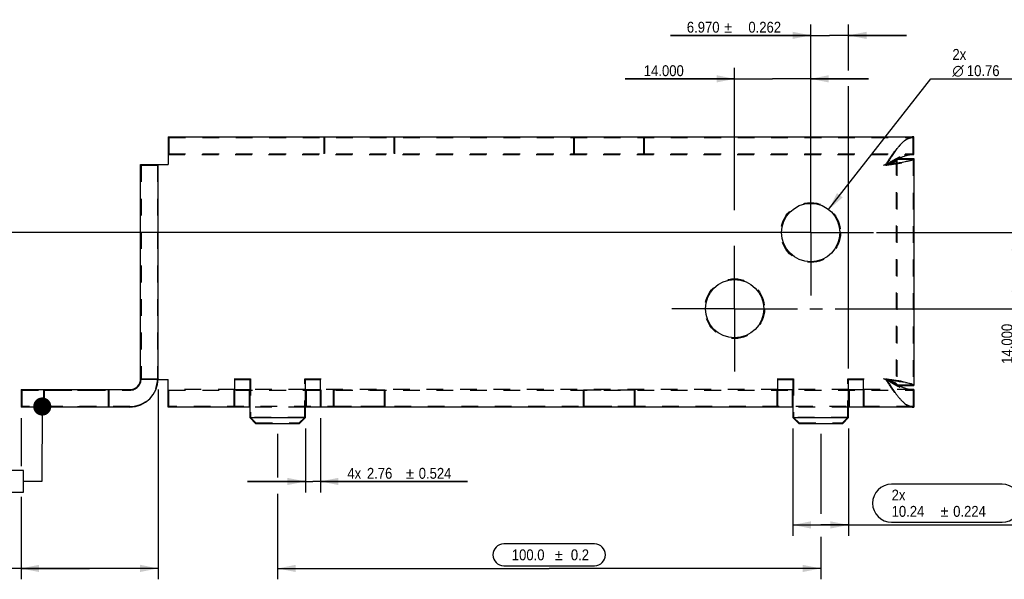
# Model space of a CAD drawing. Header units: millimetres. Extents: x 0 to 560, y -155 to 396.
# Tile 3 of 6: x 107 to 288, y 176 to 279. Entities that reach past the tile are written whole.
import ezdxf
from ezdxf.enums import TextEntityAlignment as Align

# ---------------------------------------------------------------- set-up
doc = ezdxf.new("R2010")
doc.units = ezdxf.units.MM
doc.header["$LTSCALE"] = 30.8
doc.linetypes.add('CENTER', pattern=[0.6, 0.375, -0.075, 0.075, -0.075])
doc.linetypes.add('HIDDEN', pattern=[0.2, 0.1, -0.1])
doc.layers.get('0').update_dxf_attribs({"linetype": 'CONTINUOUS'})
doc.layers.add('02___PRT_ALL_AXES', color=7, linetype='CONTINUOUS')
doc.layers.add('DEFAULT_2', color=8, linetype='HIDDEN')
doc.styles.get("Standard").update_dxf_attribs({"font": 'txt', "width": 0.9})
doc.styles.add('TEXTSTYLE_6', font='gdt', dxfattribs={"width": 0.9})
doc.dimstyles.new('DIMSTYLE_1', dxfattribs={"dimtxt": 2, "dimasz": 3.333333, "dimexe": 1.5, "dimexo": 1.5, "dimgap": 0.375, "dimtad": 1, "dimdec": 1, "dimzin": 0, "dimdsep": 46, "dimtxsty": 'Standard', "dimblk": '_FILLED', "dimblk1": '_FILLED', "dimblk2": '_FILLED', "dimcen": 0.09, "dimazin": 0, "dimtol": 1, "dimtp": 0.2, "dimtm": 0.2, "dimtfac": 1, "dimtdec": 1, "dimtofl": 0, "dimtmove": 0, "dimatfit": 3, "dimldrblk": '_FILLED', "dimfxl": 0, "dimtolj": 1, "dimtzin": 0, "dimarcsym": 0})
doc.dimstyles.new('DIMSTYLE_2', dxfattribs={"dimtxt": 2, "dimasz": 3.333333, "dimexe": 1.5, "dimexo": 1.5, "dimgap": 0.375, "dimtad": 1, "dimzin": 0, "dimdsep": 46, "dimtxsty": 'Standard', "dimblk": '_FILLED', "dimblk1": '_FILLED', "dimblk2": '_FILLED', "dimcen": 0.09, "dimazin": 0, "dimtol": 1, "dimtp": 0.524, "dimtm": 0.524, "dimtfac": 1, "dimtdec": 3, "dimtofl": 0, "dimtmove": 0, "dimatfit": 3, "dimldrblk": '_FILLED', "dimfxl": 0, "dimtolj": 1, "dimtzin": 0, "dimarcsym": 0})
doc.dimstyles.new('DIMSTYLE_3', dxfattribs={"dimtxt": 2, "dimasz": 3.333333, "dimexe": 1.5, "dimexo": 1.5, "dimgap": 0.375, "dimtad": 1, "dimzin": 0, "dimdsep": 46, "dimtxsty": 'Standard', "dimblk": '_FILLED', "dimblk1": '_FILLED', "dimblk2": '_FILLED', "dimcen": 0.09, "dimazin": 0, "dimtol": 1, "dimtp": 0.512, "dimtm": 0.512, "dimtfac": 1, "dimtdec": 3, "dimtofl": 0, "dimtmove": 0, "dimatfit": 3, "dimldrblk": '_FILLED', "dimfxl": 0, "dimtolj": 1, "dimtzin": 0, "dimarcsym": 0})
doc.dimstyles.new('DIMSTYLE_4', dxfattribs={"dimtxt": 2, "dimasz": 3.333333, "dimexe": 1.5, "dimexo": 1.5, "dimgap": 0.375, "dimtad": 1, "dimzin": 0, "dimdsep": 46, "dimtxsty": 'Standard', "dimblk": '_FILLED', "dimblk1": '_FILLED', "dimblk2": '_FILLED', "dimcen": 0.09, "dimazin": 0, "dimtol": 1, "dimtp": 0.224, "dimtm": 0.224, "dimtfac": 1, "dimtdec": 3, "dimtofl": 0, "dimtmove": 0, "dimatfit": 3, "dimldrblk": '_FILLED', "dimfxl": 0, "dimtolj": 1, "dimtzin": 0, "dimarcsym": 0})
doc.dimstyles.new('DIMSTYLE_5', dxfattribs={"dimtxt": 2, "dimasz": 3.333333, "dimexe": 1.5, "dimexo": 1.5, "dimgap": 0.375, "dimtad": 1, "dimdec": 3, "dimzin": 0, "dimdsep": 46, "dimtxsty": 'Standard', "dimblk": '_FILLED', "dimblk1": '_FILLED', "dimblk2": '_FILLED', "dimcen": 0.09, "dimazin": 0, "dimtol": 1, "dimtp": 0.262, "dimtm": 0.262, "dimtfac": 1, "dimtdec": 3, "dimtofl": 0, "dimtmove": 0, "dimatfit": 3, "dimldrblk": '_FILLED', "dimfxl": 0, "dimtolj": 1, "dimtzin": 0, "dimarcsym": 0})
doc.dimstyles.new('DIMSTYLE_6', dxfattribs={"dimtxt": 2, "dimasz": 3.333333, "dimexe": 1.5, "dimexo": 1.5, "dimtad": 1, "dimzin": 0, "dimdsep": 46, "dimtxsty": 'Standard', "dimblk": '_FILLED', "dimblk1": '_FILLED', "dimblk2": '_FILLED', "dimcen": 0.09, "dimazin": 0, "dimtol": 1, "dimtp": 0.524, "dimtm": 0.524, "dimtfac": 1, "dimtdec": 3, "dimtofl": 0, "dimtmove": 0, "dimatfit": 1, "dimldrblk": '_FILLED', "dimfxl": 0, "dimtolj": 1, "dimtzin": 0, "dimarcsym": 0})
doc.dimstyles.new('DIMSTYLE_9', dxfattribs={"dimtxt": 2, "dimasz": 3.333333, "dimexe": 1.5, "dimexo": 1.5, "dimgap": 0.375, "dimtad": 1, "dimdec": 3, "dimzin": 0, "dimdsep": 46, "dimtxsty": 'Standard', "dimblk": '_FILLED', "dimblk1": '_FILLED', "dimblk2": '_FILLED', "dimcen": 0.09, "dimazin": 0, "dimtp": 0.01, "dimtm": 0.01, "dimtfac": 1, "dimtdec": 3, "dimtofl": 0, "dimtmove": 0, "dimatfit": 3, "dimldrblk": '_FILLED', "dimfxl": 0, "dimtolj": 1, "dimtzin": 0, "dimarcsym": 0})
doc.dimstyles.get("Standard").update_dxf_attribs({"dimtxt": 2, "dimasz": 3.333333, "dimexe": 1.5, "dimexo": 1.5, "dimtad": 1, "dimzin": 0, "dimdsep": 46, "dimtxsty": 'Standard', "dimblk": '_FILLED', "dimblk1": '_FILLED', "dimblk2": '_FILLED', "dimcen": 0.09, "dimazin": 0, "dimtol": 1, "dimtp": 0.2, "dimtm": 0.2, "dimtfac": 1, "dimtofl": 0, "dimtmove": 0, "dimatfit": 3, "dimldrblk": '_FILLED', "dimfxl": 0, "dimtolj": 1, "dimtzin": 0, "dimarcsym": 0})

# ---------------------------------------------------------------- blocks, each defined once
blk = doc.blocks.new('_FILLED')
at = {"color": 0, "linetype": 'ByBlock'}
blk.add_solid([(0, 0), (-1, 0.2), (-1, -0.2)], dxfattribs=at)
blk = doc.blocks.new('*D2')
at = {"color": 2, "linetype": 'Continuous'}
for p, q in [((154.66, 202.95), (154.66, 194.86)), ((254.66, 202.95), (254.66, 188.23)), ((154.66, 191.9), (154.66, 176.16)), ((254.66, 183.97), (254.66, 176.16)), ((154.66, 178.16), (204.66, 178.16)), ((254.66, 178.16), (204.66, 178.16))]:
    blk.add_line(p, q, dxfattribs=at)
at = {"color": 2, "linetype": 'Continuous', "xscale": 3.3333333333, "yscale": 3.3333333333, "zscale": 3.3333333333, "rotation": 180}
blk.add_blockref('_FILLED', (154.66, 178.16), dxfattribs=at)
at = {"color": 2, "linetype": 'Continuous', "xscale": 3.3333333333, "yscale": 3.3333333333, "zscale": 3.3333333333}
blk.add_blockref('_FILLED', (254.66, 178.16), dxfattribs=at)
at = {"color": 2, "linetype": 'Continuous', "width": 0.9}
for s, p in [('100.0', (200.8, 179.66)), ('0.2', (210.33, 179.66))]:
    blk.add_text(s, height=2, dxfattribs=at).set_placement(p, align=Align.CENTER)
at = {"color": 2, "linetype": 'Continuous', "style": 'TEXTSTYLE_6'}
blk.add_text('`', height=2, dxfattribs=at).set_placement((206.46, 179.66), align=Align.CENTER)
blk = doc.blocks.new('*D5')
at = {"color": 2, "linetype": 'Continuous'}
for p, q in [((132.68, 211.05), (132.68, 176.16)), ((107.44, 205.83), (107.44, 196.96)), ((107.44, 191.34), (107.44, 176.16)), ((120.06, 178.16), (84.13, 178.16)), ((107.44, 178.16), (120.06, 178.16)), ((132.68, 178.16), (120.06, 178.16))]:
    blk.add_line(p, q, dxfattribs=at)
at = {"color": 2, "linetype": 'Continuous', "xscale": 3.3333333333, "yscale": 3.3333333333, "zscale": 3.3333333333, "rotation": 180}
blk.add_blockref('_FILLED', (107.44, 178.16), dxfattribs=at)
at = {"color": 2, "linetype": 'Continuous', "xscale": 3.3333333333, "yscale": 3.3333333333, "zscale": 3.3333333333}
blk.add_blockref('_FILLED', (132.68, 178.16), dxfattribs=at)
at = {"color": 2, "linetype": 'Continuous', "width": 0.9}
for s, p in [('25.24', (93.13, 178.66)), ('0.524', (104.47, 178.66))]:
    blk.add_text(s, height=2, dxfattribs=at).set_placement(p, align=Align.RIGHT)
at = {"color": 2, "linetype": 'Continuous', "style": 'TEXTSTYLE_6'}
blk.add_text('`', height=2, dxfattribs=at).set_placement((95.47, 178.66), align=Align.RIGHT)
blk = doc.blocks.new('*D6')
at = {"color": 2, "linetype": 'Continuous'}
for p, q in [((98.09, 239.95), (86.78, 239.95)), ((88.78, 239.95), (88.78, 223.89)), ((250.81, 239.95), (104.33, 239.95)), ((88.78, 207.83), (88.78, 223.89)), ((105.44, 207.83), (86.78, 207.83))]:
    blk.add_line(p, q, dxfattribs=at)
at = {"color": 2, "linetype": 'Continuous', "xscale": 3.3333333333, "yscale": 3.3333333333, "zscale": 3.3333333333}
for p, rotation in [((88.78, 239.95), 90), ((88.78, 207.83), 270)]:
    blk.add_blockref('_FILLED', p, dxfattribs=dict(at, rotation=rotation))
at = {"color": 2, "linetype": 'Continuous', "width": 0.9}
for s, p in [('0.512', (88.28, 229.55)), ('32.12', (88.28, 218.22))]:
    blk.add_text(s, height=2, rotation=90, dxfattribs=at).set_placement(p, align=Align.CENTER)
at = {"color": 2, "linetype": 'Continuous', "style": 'TEXTSTYLE_6'}
blk.add_text('`', height=2, rotation=90, dxfattribs=at).set_placement((88.28, 223.89), align=Align.CENTER)
blk = doc.blocks.new('*D7')
at = {"color": 2, "linetype": 'Continuous'}
for p, q in [((162.54, 205.83), (162.54, 192.16)), ((159.78, 203.9), (159.78, 192.16)), ((159.78, 194.16), (149.12, 194.16)), ((149.12, 194.16), (161.16, 194.16)), ((189.65, 194.16), (161.16, 194.16)), ((162.54, 194.16), (189.65, 194.16))]:
    blk.add_line(p, q, dxfattribs=at)
at = {"color": 2, "linetype": 'Continuous', "xscale": 3.3333333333, "yscale": 3.3333333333, "zscale": 3.3333333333}
blk.add_blockref('_FILLED', (159.78, 194.16), dxfattribs=at)
at = {"color": 2, "linetype": 'Continuous', "xscale": 3.3333333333, "yscale": 3.3333333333, "zscale": 3.3333333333, "rotation": 180}
blk.add_blockref('_FILLED', (162.54, 194.16), dxfattribs=at)
at = {"color": 2, "linetype": 'Continuous', "width": 0.9}
for s, p in [('4x', (167.51, 194.66)), ('2.76', (171.11, 194.66)), ('0.524', (180.65, 194.66))]:
    blk.add_text(s, height=2, dxfattribs=at).set_placement(p)
at = {"color": 2, "linetype": 'Continuous', "style": 'TEXTSTYLE_6'}
blk.add_text('`', height=2, dxfattribs=at).set_placement((178.31, 194.66))
blk = doc.blocks.new('*D8')
at = {"color": 2, "linetype": 'Continuous'}
for p, q in [((249.54, 203.9), (249.54, 184.16)), ((259.78, 203.9), (259.78, 184.16)), ((249.54, 186.16), (254.66, 186.16)), ((259.78, 186.16), (254.66, 186.16)), ((254.66, 186.16), (292.54, 186.16))]:
    blk.add_line(p, q, dxfattribs=at)
at = {"color": 2, "linetype": 'Continuous', "xscale": 3.3333333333, "yscale": 3.3333333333, "zscale": 3.3333333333, "rotation": 180}
blk.add_blockref('_FILLED', (249.54, 186.16), dxfattribs=at)
at = {"color": 2, "linetype": 'Continuous', "xscale": 3.3333333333, "yscale": 3.3333333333, "zscale": 3.3333333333}
blk.add_blockref('_FILLED', (259.78, 186.16), dxfattribs=at)
at = {"color": 2, "linetype": 'Continuous', "width": 0.9}
for s, p in [('2x', (267.71, 190.66)), ('10.24', (267.71, 187.66)), ('0.224', (279.04, 187.66))]:
    blk.add_text(s, height=2, dxfattribs=at).set_placement(p)
at = {"color": 2, "linetype": 'Continuous', "style": 'TEXTSTYLE_6'}
blk.add_text('`', height=2, dxfattribs=at).set_placement((276.71, 187.66))
blk = doc.blocks.new('*D9')
at = {"color": 2, "linetype": 'Continuous'}
for p, q in [((252.81, 251.24), (252.81, 278.23)), ((259.78, 269.78), (259.78, 278.23)), ((252.81, 276.23), (227.03, 276.23)), ((227.03, 276.23), (256.3, 276.23)), ((270.45, 276.23), (256.3, 276.23)), ((259.78, 276.23), (270.45, 276.23)), ((259.78, 214.93), (259.78, 266.89))]:
    blk.add_line(p, q, dxfattribs=at)
at = {"color": 2, "linetype": 'Continuous', "xscale": 3.3333333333, "yscale": 3.3333333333, "zscale": 3.3333333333}
blk.add_blockref('_FILLED', (252.81, 276.23), dxfattribs=at)
at = {"color": 2, "linetype": 'Continuous', "xscale": 3.3333333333, "yscale": 3.3333333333, "zscale": 3.3333333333, "rotation": 180}
blk.add_blockref('_FILLED', (259.78, 276.23), dxfattribs=at)
at = {"color": 2, "linetype": 'Continuous', "width": 0.9}
for s, p in [('6.970', (236.03, 276.73)), ('0.262', (247.36, 276.73))]:
    blk.add_text(s, height=2, dxfattribs=at).set_placement(p, align=Align.RIGHT)
at = {"color": 2, "linetype": 'Continuous', "style": 'TEXTSTYLE_6'}
blk.add_text('`', height=2, dxfattribs=at).set_placement((238.36, 276.73), align=Align.RIGHT)
blk = doc.blocks.new('*D10')
at = {"color": 2, "linetype": 'Continuous'}
for p, q in [((256.12, 244.19), (274.9, 268.23)), ((274.9, 268.23), (276.9, 268.23)), ((276.9, 268.23), (303.9, 268.23))]:
    blk.add_line(p, q, dxfattribs=at)
at = {"color": 2, "linetype": 'Continuous', "xscale": 3.3333333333, "yscale": 3.3333333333, "zscale": 3.3333333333, "rotation": 232.0174781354}
blk.add_blockref('_FILLED', (256.12, 244.19), dxfattribs=at)
at = {"color": 2, "linetype": 'Continuous', "width": 0.9}
for s, p in [('2x', (278.9, 271.73)), ('10.76', (281.56, 268.73)), ('0.524', (292.9, 268.73))]:
    blk.add_text(s, height=2, dxfattribs=at).set_placement(p)
at = {"color": 2, "linetype": 'Continuous', "style": 'TEXTSTYLE_6'}
for s, p in [('n', (278.9, 268.73)), ('`', (290.56, 268.73))]:
    blk.add_text(s, height=2, dxfattribs=at).set_placement(p)
blk = doc.blocks.new('*D27')
at = {"color": 2, "linetype": 'Continuous'}
for p, q in [((238.81, 244.07), (238.81, 270.23)), ((252.81, 251.58), (252.81, 270.23)), ((238.81, 268.23), (218.65, 268.23)), ((218.65, 268.23), (245.81, 268.23)), ((263.48, 268.23), (245.81, 268.23)), ((252.81, 268.23), (263.48, 268.23))]:
    blk.add_line(p, q, dxfattribs=at)
at = {"color": 2, "linetype": 'Continuous', "xscale": 3.3333333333, "yscale": 3.3333333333, "zscale": 3.3333333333}
blk.add_blockref('_FILLED', (238.81, 268.23), dxfattribs=at)
at = {"color": 2, "linetype": 'Continuous', "xscale": 3.3333333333, "yscale": 3.3333333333, "zscale": 3.3333333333, "rotation": 180}
blk.add_blockref('_FILLED', (252.81, 268.23), dxfattribs=at)
at = {"color": 2, "linetype": 'Continuous', "insert": (229.45, 270.73), "char_height": 2, "width": 10.8, "attachment_point": 3, "line_spacing_factor": 0.9}
blk.add_mtext('14.000', dxfattribs=at)
blk = doc.blocks.new('*D28')
at = {"color": 2, "linetype": 'Continuous'}
for p, q in [((264.9, 239.95), (292.45, 239.95)), ((290.45, 239.95), (290.45, 232.95)), ((290.45, 225.95), (290.45, 232.95)), ((290.45, 232.95), (290.45, 212.37)), ((265.55, 225.95), (292.45, 225.95))]:
    blk.add_line(p, q, dxfattribs=at)
at = {"color": 2, "linetype": 'Continuous', "xscale": 3.3333333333, "yscale": 3.3333333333, "zscale": 3.3333333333}
for p, rotation in [((290.45, 239.95), 90), ((290.45, 225.95), 270)]:
    blk.add_blockref('_FILLED', p, dxfattribs=dict(at, rotation=rotation))
at = {"color": 2, "linetype": 'Continuous', "insert": (287.95, 223.17), "char_height": 2, "width": 10.8, "attachment_point": 3, "rotation": 90, "line_spacing_factor": 0.9}
blk.add_mtext('14.000', dxfattribs=at)

msp = doc.modelspace()

# ---------------------------------------------------------------- linework, layer by layer
at = {"color": 6, "linetype": 'Continuous'}
for p, q in [((134.5421, 257.5677), (134.5421, 252.4677)), ((134.5421, 257.5677), (271.7821, 257.5677)), ((271.7821, 254.3265), (271.7821, 257.5675)), ((129.4421, 213.0477), (129.4421, 252.4677)), ((129.4421, 252.4677), (134.5421, 252.4677)), ((132.6821, 213.0477), (132.6821, 252.4677)), ((266.8086, 252.5039), (266.806, 252.503)), ((266.8086, 252.5039), (266.806, 252.503)), ((266.8404, 252.515), (266.8376, 252.514)), ((267.1472, 253.059), (267.2111, 253.1607)), ((267.2044, 252.6618), (267.1764, 252.6501)), ((267.455, 252.5891), (267.5797, 252.6061)), ((268.2314, 253.1966), (268.2561, 253.2102)), ((268.949, 253.5677), (271.7821, 253.5677)), ((270.2225, 253.0129), (270.2532, 253.0187)), ((270.2532, 253.0187), (270.2749, 253.0229)), ((271.7821, 253.5677), (271.7821, 211.8277)), ((132.6821, 212.9277), (134.5421, 212.9277)), ((134.5421, 207.8277), (134.5421, 212.9277)), ((146.7821, 207.8277), (146.7821, 212.9277)), ((146.7821, 212.9277), (149.5421, 212.9277)), ((149.5421, 212.9277), (149.5421, 205.8979)), ((159.7821, 205.8979), (159.7821, 212.9277)), ((159.7821, 212.9277), (162.5421, 212.9277)), ((162.5421, 207.8277), (162.5421, 212.9277)), ((246.7821, 212.9277), (249.5421, 212.9277)), ((246.7821, 207.8277), (246.7821, 212.9277)), ((249.5421, 212.9277), (249.5421, 205.8979)), ((259.7821, 212.9277), (262.5421, 212.9277)), ((259.7821, 205.8979), (259.7821, 212.9277)), ((262.5421, 207.8277), (262.5421, 212.9277)), ((266.8086, 212.8914), (266.806, 212.8923)), ((266.8403, 212.8803), (266.8376, 212.8813)), ((267.1472, 212.3363), (267.2109, 212.235)), ((267.2044, 212.7335), (267.1764, 212.7452)), ((267.4549, 212.8062), (267.5797, 212.7892)), ((268.2314, 212.1987), (268.2561, 212.1851)), ((270.2532, 212.3766), (270.2827, 212.3709)), ((107.4421, 211.0677), (107.4421, 207.8277)), ((107.4421, 211.0677), (127.4621, 211.0677)), ((146.7821, 211.0677), (149.5421, 211.0677)), ((149.4618, 211.0677), (149.4618, 207.8277)), ((159.7821, 211.0677), (162.5421, 211.0677)), ((159.8624, 211.0677), (159.8624, 207.8277)), ((246.7821, 211.0677), (249.5421, 211.0677)), ((249.4618, 211.0677), (249.4618, 207.8277)), ((259.7821, 211.0677), (262.5421, 211.0677)), ((259.8624, 211.0677), (259.8624, 207.8277)), ((268.949, 211.8277), (271.7821, 211.8277)), ((271.7821, 211.0688), (271.7821, 207.8278)), ((127.4621, 207.8277), (107.4421, 207.8277)), ((149.5421, 207.8277), (134.5421, 207.8277)), ((249.5421, 207.8277), (159.7821, 207.8277)), ((271.7821, 207.8277), (259.7821, 207.8277)), ((150.6124, 204.8277), (149.5421, 205.8979)), ((149.5421, 205.8979), (159.7821, 205.8979)), ((150.6124, 204.8277), (158.7118, 204.8277)), ((159.7821, 205.8979), (158.7118, 204.8277)), ((249.5421, 205.8979), (259.7821, 205.8979)), ((250.6124, 204.8277), (249.5421, 205.8979)), ((250.6124, 204.8277), (258.7118, 204.8277)), ((259.7821, 205.8979), (258.7118, 204.8277))]:
    msp.add_line(p, q, dxfattribs=at)
at = {"color": 2, "linetype": 'Continuous'}
for p, q in [((107.9034, 196.161), (90.8701, 196.161)), ((107.9034, 192.161), (107.9034, 196.161)), ((90.8701, 192.161), (107.9034, 192.161)), ((288.0426, 193.661), (267.7093, 193.661)), ((267.7093, 186.661), (288.0426, 186.661)), ((213.0287, 182.661), (196.2954, 182.661)), ((196.2954, 178.661), (213.0287, 178.661))]:
    msp.add_line(p, q, dxfattribs=at)
at = {"color": 6, "linetype": 'Continuous'}
for centre in [(252.8121, 239.9477), (238.8121, 225.9477)]:
    msp.add_circle(centre, 5.38, dxfattribs=at)
for centre, radius, start, end in [((271.8122, 255.4625), 2.1055, 94.411123, 102.248782), ((271.8047, 255.5352), 2.0325, 94.020609, 94.357521), ((271.8038, 255.5483), 2.0194, 91.871153, 94.022331), ((271.8033, 255.5628), 2.0049, 90.605549, 91.869615), ((279.9153, 246.8304), 14.0898, 141.204032, 142.520005), ((278.17, 248.2331), 11.8507, 139.29142, 141.202454), ((276.8785, 249.3325), 10.1546, 138.668819, 139.241132), ((276.5242, 249.6439), 9.6829, 138.272814, 138.667281), ((273.0872, 245.0614), 9.459, 112.713066, 113.143483), ((272.275, 247.2387), 7.1343, 106.680099, 108.041655), ((271.9084, 248.8076), 5.5207, 94.878929, 97.267271), ((271.8951, 248.963), 5.3648, 92.367087, 94.877949), ((271.8907, 249.0576), 5.27, 91.181492, 92.362432), ((222.5168, 583.0045), 333.4573, 277.631114, 277.745009), ((399.8165, 169.8432), 156.6079, 147.902318, 148.143275), ((266.4649, 253.507), 1.0604, 288.331513, 288.689081), ((266.2987, 253.9959), 1.5767, 288.866714, 289.140543), ((266.1037, 254.5562), 2.17, 289.155771, 289.768297), ((262.4219, 263.808), 12.1285, 292.397454, 292.577387), ((256.5408, 277.9104), 27.408, 292.611038, 292.833098), ((327.7172, 215.0714), 71.4967, 147.53487, 147.809103), ((274.0196, 236.846), 17.221, 112.159426, 112.534954), ((272.9441, 239.4806), 14.3754, 112.034706, 112.14998), ((284.1309, 224.8674), 32.4878, 120.35855, 120.686857), ((247.3146, 400.8319), 149.6046, 277.785105, 278.017164), ((281.8371, 228.7803), 27.9521, 120.128941, 120.355029), ((278.7798, 234.075), 21.8382, 118.883418, 120.164246), ((267.2679, 254.6418), 1.753, 302.866938, 304.000845), ((276.8377, 237.5738), 17.8364, 118.534141, 118.758925), ((275.8253, 239.4478), 15.7065, 117.274817, 118.55505), ((267.5813, 254.2013), 1.2122, 307.492417, 308.080306), ((275.0522, 240.9359), 14.0296, 117.042761, 117.253552), ((274.9113, 241.2117), 13.7198, 116.917159, 117.042433), ((274.4006, 242.2257), 12.5845, 115.608674, 116.933845), ((273.7669, 243.5437), 11.1221, 114.610098, 115.599699), ((273.3473, 244.4604), 10.1139, 113.326131, 114.611548), ((273.1572, 244.8974), 9.6373, 113.142697, 113.316854), ((263.9092, 287.4123), 34.9746, 279.428319, 279.579001), ((265.1029, 280.3916), 27.8532, 279.560958, 280.591525), ((267.1539, 269.4119), 16.6835, 280.781758, 282.08583), ((268.2464, 264.2497), 11.407, 282.149349, 283.187047), ((269.8999, 257.6795), 4.6309, 285.895513, 287.007408), ((127.4621, 213.0477), 5.22, 270, 360), ((127.4621, 213.0477), 1.98, 270, 360), ((266.4643, 211.8865), 1.0623, 71.311128, 71.663981), ((406.2769, 299.6008), 164.232, 211.866887, 212.096615), ((266.2986, 211.3991), 1.5771, 70.859489, 71.133256), ((266.1037, 210.8394), 2.1698, 70.231666, 70.844258), ((262.4216, 201.5863), 12.1295, 67.422617, 67.602572), ((256.5359, 187.4732), 27.4207, 67.166938, 67.388889), ((287.8577, 261.6412), 53.0898, 247.106107, 247.259394), ((328.3642, 250.7281), 72.2596, 212.188468, 212.460165), ((277.2106, 236.2417), 25.549, 247.261704, 247.467174), ((273.571, 227.4581), 16.0412, 247.452107, 247.957995), ((284.1669, 240.5887), 32.5584, 239.313378, 239.633951), ((247.3174, 64.5624), 149.6053, 81.983959, 82.215997), ((281.8638, 236.661), 28.0053, 239.63709, 239.870913), ((278.7798, 231.3203), 21.8382, 239.835754, 241.116582), ((267.2679, 210.7535), 1.753, 55.999155, 57.133062), ((267.3847, 210.9261), 1.5446, 54.320241, 56.009924), ((276.822, 227.7928), 17.8037, 241.240932, 241.485088), ((267.5076, 211.0973), 1.3338, 52.527188, 54.32112), ((267.5813, 211.194), 1.2122, 51.919694, 52.507583), ((275.813, 225.9242), 15.6801, 241.465028, 242.72589), ((263.9073, 177.9714), 34.9864, 80.420971, 80.571742), ((264.383, 180.7881), 32.1298, 80.223383, 80.421586), ((265.4338, 186.8507), 25.9768, 79.30819, 80.236771), ((270.4949, 209.5625), 2.6905, 70.260625, 70.540991), ((285.8698, 222.9825), 21.5045, 215.088194, 215.764325), ((283.0128, 220.9202), 17.981, 215.752792, 217.438517), ((275.0522, 224.4594), 14.0296, 242.746448, 242.957239), ((274.9113, 224.1836), 13.7198, 242.957567, 243.082841), ((274.6169, 223.6017), 13.0678, 243.078619, 243.737088), ((274.1916, 222.7399), 12.1066, 243.737442, 244.404176), ((273.7669, 221.8516), 11.1221, 244.400301, 245.389902), ((273.3473, 220.9349), 10.1139, 245.388452, 246.673869), ((273.1072, 220.3812), 9.5104, 246.681428, 247.286), ((271.9402, 216.8285), 5.7636, 259.267899, 262.722301), ((271.9084, 216.5877), 5.5207, 262.732729, 265.121071), ((271.8951, 216.4323), 5.3648, 265.122051, 267.632913), ((271.8907, 216.3377), 5.27, 267.637568, 268.818508), ((276.8127, 216.0066), 10.0681, 220.759668, 221.339105), ((271.812, 209.9253), 2.0982, 257.828412, 265.580689), ((271.8043, 209.8511), 2.0237, 265.634988, 265.970793), ((271.8035, 209.8378), 2.0104, 265.969029, 268.130435), ((271.8029, 209.8233), 1.9958, 268.132021, 269.401367)]:
    msp.add_arc(centre, radius, start, end, dxfattribs=at)
at = {"color": 2, "linetype": 'Continuous'}
for centre, radius, start, end in [((267.7093, 190.161), 3.5, 90, 270), ((288.0426, 190.161), 3.5, 270, 90), ((196.2954, 180.661), 2, 90, 270), ((213.0287, 180.661), 2, 270, 90)]:
    msp.add_arc(centre, radius, start, end, dxfattribs=at)
at = {"color": 6, "linetype": 'Continuous'}
for points, knots in [([(269.8104, 256.6146), (269.9348, 256.7299), (270.3916, 257.121), (270.9415, 257.4284), (271.3655, 257.5201)], [0, 0, 0, 0, 0.28114814, 1, 1, 1, 1]), ([(269.2976, 256.0886), (269.3398, 256.136), (269.5047, 256.3171), (269.6772, 256.4913), (269.8104, 256.6146)], [0, 0, 0, 0, 0.25914367, 1, 1, 1, 1]), ([(267.3941, 253.4499), (267.5048, 253.6238), (267.9323, 254.2879), (268.3789, 254.9408), (268.7342, 255.4038)], [0, 0, 0, 0, 0.26104336, 1, 1, 1, 1]), ([(269.4349, 253.7869), (269.4873, 253.8088), (269.695, 253.8936), (269.906, 253.9703), (270.0654, 254.0222)], [0, 0, 0, 0, 0.25289432, 1, 1, 1, 1]), ([(270.2272, 254.0728), (270.3087, 254.0972), (270.6316, 254.1875), (270.9618, 254.2523), (271.2101, 254.284)], [0, 0, 0, 0, 0.25360048, 1, 1, 1, 1]), ([(267.0433, 252.5945), (267.015, 252.5828), (266.9478, 252.5554), (266.8799, 252.5293), (266.8403, 252.515)], [0, 0, 0, 0, 0.41995595, 1, 1, 1, 1]), ([(267.4197, 252.7521), (267.3996, 252.7438), (267.3277, 252.7138), (267.256, 252.6836), (267.2044, 252.6618)], [0, 0, 0, 0, 0.28060381, 1, 1, 1, 1]), ([(267.9548, 253.0213), (267.9791, 253.0334), (268.0691, 253.0793), (268.1572, 253.1293), (268.2193, 253.1694)], [0, 0, 0, 0, 0.26836547, 1, 1, 1, 1]), ([(268.1799, 252.6894), (268.3085, 252.7076), (268.7953, 252.7772), (269.2816, 252.8508), (269.6386, 252.9101)], [0, 0, 0, 0, 0.26411695, 1, 1, 1, 1]), ([(270.8486, 253.1435), (270.8772, 253.1502), (270.9842, 253.1758), (271.0907, 253.2036), (271.1683, 253.2257)], [0, 0, 0, 0, 0.26683947, 1, 1, 1, 1]), ([(271.2544, 253.2512), (271.2676, 253.2552), (271.3176, 253.2708), (271.3673, 253.2874), (271.4036, 253.3004)], [0, 0, 0, 0, 0.26334815, 1, 1, 1, 1]), ([(271.4036, 253.3004), (271.4121, 253.3035), (271.4443, 253.3152), (271.4764, 253.3277), (271.4998, 253.3374)], [0, 0, 0, 0, 0.26153624, 1, 1, 1, 1]), ([(271.4998, 253.3374), (271.5164, 253.3443), (271.5746, 253.3694), (271.6315, 253.3983), (271.6696, 253.4231)], [0, 0, 0, 0, 0.28341135, 1, 1, 1, 1]), ([(271.7388, 253.4786), (271.7455, 253.4857), (271.7672, 253.5108), (271.7818, 253.544), (271.7821, 253.5677)], [0, 0, 0, 0, 0.2902973, 1, 1, 1, 1]), ([(267.0433, 212.8008), (267.015, 212.8125), (266.9478, 212.8399), (266.8799, 212.866), (266.8403, 212.8803)], [0, 0, 0, 0, 0.41995415, 1, 1, 1, 1]), ([(267.9548, 212.374), (267.9791, 212.3619), (268.0691, 212.316), (268.1572, 212.266), (268.2193, 212.2259)], [0, 0, 0, 0, 0.26836547, 1, 1, 1, 1]), ([(268.1799, 212.7059), (268.3085, 212.6878), (268.7953, 212.6182), (269.2815, 212.5445), (269.6385, 212.4852)], [0, 0, 0, 0, 0.264116, 1, 1, 1, 1]), ([(270.2827, 212.3709), (270.3335, 212.3612), (270.5227, 212.3243), (270.7113, 212.2841), (270.8486, 212.2519)], [0, 0, 0, 0, 0.26822881, 1, 1, 1, 1]), ([(270.8486, 212.2519), (270.8771, 212.2452), (270.9842, 212.2195), (271.0907, 212.1917), (271.1683, 212.1696)], [0, 0, 0, 0, 0.2668428, 1, 1, 1, 1]), ([(271.1683, 212.1696), (271.1883, 212.1639), (271.2631, 212.142), (271.3374, 212.1183), (271.3912, 212.0993)], [0, 0, 0, 0, 0.26816271, 1, 1, 1, 1]), ([(271.4036, 212.0949), (271.412, 212.0919), (271.4443, 212.0801), (271.4763, 212.0676), (271.4998, 212.0579)], [0, 0, 0, 0, 0.26154302, 1, 1, 1, 1]), ([(267.3941, 211.9454), (267.467, 211.831), (267.7529, 211.3848), (268.0466, 210.9435), (268.2733, 210.6209)], [0, 0, 0, 0, 0.25605313, 1, 1, 1, 1]), ([(269.4349, 211.6084), (269.4873, 211.5865), (269.695, 211.5018), (269.906, 211.425), (270.0654, 211.3731)], [0, 0, 0, 0, 0.25289432, 1, 1, 1, 1]), ([(270.0654, 211.3731), (270.1319, 211.3514), (270.3956, 211.2697), (270.6644, 211.2041), (270.8669, 211.1657)], [0, 0, 0, 0, 0.25326345, 1, 1, 1, 1]), ([(271.4998, 212.0579), (271.5164, 212.0511), (271.5746, 212.0259), (271.6315, 211.997), (271.6696, 211.9722)], [0, 0, 0, 0, 0.28341147, 1, 1, 1, 1]), ([(271.7388, 211.9167), (271.7455, 211.9097), (271.7672, 211.8845), (271.7818, 211.8514), (271.7821, 211.8277)], [0, 0, 0, 0, 0.29029953, 1, 1, 1, 1]), ([(268.7358, 209.9894), (268.7731, 209.9408), (268.9195, 209.7524), (269.0707, 209.5676), (269.1865, 209.4332)], [0, 0, 0, 0, 0.25650473, 1, 1, 1, 1]), ([(269.2534, 209.3564), (269.2993, 209.3043), (269.478, 209.1054), (269.6658, 208.9146), (269.811, 208.7802)], [0, 0, 0, 0, 0.25988164, 1, 1, 1, 1]), ([(269.811, 208.7802), (269.9358, 208.6646), (270.3933, 208.2727), (270.9448, 207.9655), (271.3696, 207.8742)], [0, 0, 0, 0, 0.28131474, 1, 1, 1, 1])]:
    msp.add_open_spline(points, degree=3, knots=knots, dxfattribs=at)
for points in [[(268.2482, 253.1885), (268.2723, 253.2048), (268.296, 253.2217), (268.3191, 253.2394)], [(271.6696, 253.4231), (271.6814, 253.4308), (271.693, 253.439), (271.7041, 253.4477)], [(271.7041, 253.4477), (271.7164, 253.4572), (271.7281, 253.4675), (271.7388, 253.4786)], [(266.7983, 212.8949), (267.0172, 212.8655), (267.2361, 212.836), (267.4549, 212.8062)], [(271.6696, 211.9722), (271.6814, 211.9645), (271.693, 211.9563), (271.7041, 211.9476)], [(271.7041, 211.9476), (271.7164, 211.9381), (271.7281, 211.9279), (271.7388, 211.9167)]]:
    msp.add_open_spline(points, degree=3, dxfattribs=at)
at = {"layer": '02___PRT_ALL_AXES', "color": 7, "linetype": 'CENTER'}
for p, q in [((252.8121, 239.9477), (252.8121, 253.4477)), ((238.8121, 225.9477), (238.8121, 239.4477)), ((252.8121, 239.9477), (239.3121, 239.9477)), ((252.8121, 239.9477), (266.3121, 239.9477)), ((252.8121, 239.9477), (252.8121, 226.4477)), ((238.8121, 225.9477), (225.3121, 225.9477)), ((238.8121, 225.9477), (268.9111, 225.9477)), ((238.8121, 225.9477), (238.8121, 212.4477))]:
    msp.add_line(p, q, dxfattribs=at)
at = {"layer": '02___PRT_ALL_AXES', "color": 8, "linetype": 'HIDDEN'}
for p, q in [((111.6621, 207.9477), (111.6621, 210.9477)), ((111.6621, 210.9477), (123.6621, 210.9477)), ((123.6621, 207.9477), (123.6621, 210.9477)), ((164.9121, 210.9477), (164.9121, 207.9477)), ((174.4121, 210.9477), (164.9121, 210.9477)), ((174.4121, 210.9477), (174.4121, 207.9477)), ((220.4121, 210.9477), (210.9121, 210.9477)), ((210.9121, 210.9477), (210.9121, 207.9477)), ((220.4121, 210.9477), (220.4121, 207.9477)), ((111.6621, 207.9477), (123.6621, 207.9477)), ((174.4121, 207.9477), (164.9121, 207.9477)), ((220.4121, 207.9477), (210.9121, 207.9477))]:
    msp.add_line(p, q, dxfattribs=at)
for centre in [(252.8121, 239.9477), (238.8121, 225.9477)]:
    msp.add_circle(centre, 5.5, dxfattribs=at)
at = {"layer": 'DEFAULT_2', "color": 8, "linetype": 'HIDDEN'}
for p, q in [((134.6621, 257.4477), (134.6621, 252.3477)), ((134.6621, 257.4477), (271.6621, 257.4477)), ((163.1621, 257.4477), (163.1621, 254.4477)), ((163.2821, 257.5677), (163.2821, 254.3277)), ((176.0421, 257.5677), (176.0421, 254.3277)), ((176.1621, 257.4477), (176.1621, 254.4477)), ((209.1621, 257.4477), (209.1621, 254.4477)), ((209.2821, 257.5677), (209.2821, 254.3277)), ((222.0421, 257.5677), (222.0421, 254.3277)), ((222.1621, 257.4477), (222.1621, 254.4477)), ((271.6621, 254.4477), (271.6621, 257.4477)), ((134.5421, 254.3277), (271.7821, 254.3277)), ((134.6621, 254.4477), (271.6621, 254.4477)), ((129.5621, 252.3477), (129.5621, 213.0477)), ((129.5621, 252.3477), (134.6621, 252.3477)), ((132.5621, 252.3477), (132.5621, 213.0477)), ((268.542, 253.5677), (268.949, 253.5677)), ((268.5421, 253.5677), (268.5421, 211.8277)), ((268.6621, 253.4477), (271.6621, 253.4477)), ((268.6621, 253.4477), (268.6621, 211.9477)), ((271.6621, 253.4477), (271.6621, 211.9477)), ((132.6821, 212.9277), (129.4384, 212.9277)), ((129.4421, 213.0477), (129.4421, 212.9277)), ((129.5621, 213.0477), (134.6621, 213.0477)), ((132.6821, 213.0477), (132.6821, 212.9277)), ((134.6621, 207.9477), (134.6621, 213.0477)), ((146.6621, 207.9477), (146.6621, 213.0477)), ((146.6621, 213.0477), (149.6621, 213.0477)), ((146.7821, 212.9277), (146.7821, 213.0477)), ((149.6621, 213.0477), (149.6621, 205.9477)), ((159.6621, 205.9477), (159.6621, 213.0477)), ((159.6621, 213.0477), (162.6621, 213.0477)), ((162.5421, 212.9277), (162.5421, 213.0477)), ((162.6621, 207.9477), (162.6621, 213.0477)), ((246.6621, 213.0477), (249.6621, 213.0477)), ((246.6621, 207.9477), (246.6621, 213.0477)), ((246.7821, 212.9277), (246.7821, 213.0477)), ((249.6621, 213.0477), (249.6621, 205.9477)), ((259.6621, 213.0477), (262.6621, 213.0477)), ((259.6621, 205.9477), (259.6621, 213.0477)), ((262.5421, 212.9277), (262.5421, 213.0477)), ((262.6621, 207.9477), (262.6621, 213.0477)), ((107.5621, 210.9477), (107.5621, 207.9477)), ((107.5621, 210.9477), (127.4621, 210.9477)), ((111.7821, 207.8277), (111.7821, 211.0677)), ((123.5421, 207.8277), (123.5421, 211.0677)), ((146.7821, 211.0677), (134.5421, 211.0677)), ((134.6621, 210.9477), (271.6621, 210.9477)), ((149.4121, 210.9477), (149.4121, 207.9477)), ((159.7821, 211.0677), (149.5421, 211.0677)), ((159.9121, 210.9477), (159.9121, 207.9477)), ((246.7821, 211.0677), (162.5421, 211.0677)), ((165.0321, 211.0677), (165.0321, 207.8277)), ((174.2921, 211.0677), (174.2921, 207.8277)), ((211.0321, 211.0677), (211.0321, 207.8277)), ((220.2921, 211.0677), (220.2921, 207.8277)), ((249.4121, 210.9477), (249.4121, 207.9477)), ((259.7821, 211.0677), (249.5421, 211.0677)), ((259.9121, 210.9477), (259.9121, 207.9477)), ((271.7821, 211.0677), (262.5421, 211.0677)), ((268.542, 211.8277), (268.949, 211.8277)), ((268.6621, 211.9477), (271.6621, 211.9477)), ((271.6621, 210.9477), (271.6621, 207.9477)), ((127.4621, 207.9477), (107.5621, 207.9477)), ((271.6621, 207.9477), (134.6621, 207.9477)), ((159.7821, 207.8277), (149.5421, 207.8277)), ((259.7821, 207.8277), (249.5421, 207.8277)), ((150.6621, 204.9477), (149.6621, 205.9477)), ((159.6621, 205.9477), (149.6621, 205.9477)), ((150.6621, 204.9477), (158.6621, 204.9477)), ((159.6621, 205.9477), (158.6621, 204.9477)), ((259.6621, 205.9477), (249.6621, 205.9477)), ((250.6621, 204.9477), (249.6621, 205.9477)), ((250.6621, 204.9477), (258.6621, 204.9477)), ((259.6621, 205.9477), (258.6621, 204.9477))]:
    msp.add_line(p, q, dxfattribs=at)
for centre, radius, start, end in [((254.1891, 287.2066), 36.8697, 289.009824, 289.608226), ((265.8071, 257.3526), 4.8346, 294.475653, 296.374527), ((127.4621, 213.0477), 5.1, 270, 360), ((127.4621, 213.0477), 2.1, 270, 360), ((254.1891, 178.1887), 36.8697, 70.391774, 70.990176), ((265.8071, 208.0427), 4.8346, 63.625473, 65.524347)]:
    msp.add_arc(centre, radius, start, end, dxfattribs=at)
for points, knots in [([(266.5621, 252.3477), (266.9794, 253.0032), (267.5903, 253.9659), (268.4487, 255.1645), (269.0777, 255.9384), (269.7095, 256.5792), (270.3465, 257.0654), (270.9965, 257.374), (271.4471, 257.4477), (271.6621, 257.4477)], [0, 0, 0, 0, 0.31256185, 0.45842049, 0.59276226, 0.71330596, 0.8196213, 0.91351661, 1, 1, 1, 1]), ([(266.5621, 252.3477), (266.9839, 252.6205), (267.8103, 253.1553), (269.0691, 253.8506), (270.3512, 254.3305), (271.2338, 254.4477), (271.6621, 254.4477)], [0, 0, 0, 0, 0.26953778, 0.5280719, 0.77019231, 1, 1, 1, 1]), ([(266.5621, 252.3477), (267.213, 252.437), (268.1586, 252.5664), (269.3606, 252.7515), (270.1245, 252.8852), (270.6794, 253.0013), (271.0472, 253.0983), (271.2608, 253.1652), (271.4321, 253.2337), (271.5719, 253.3065), (271.6621, 253.3914), (271.6621, 253.4477)], [0, 0, 0, 0, 0.37335396, 0.54239733, 0.69109874, 0.81403042, 0.86448378, 0.90705164, 0.94155286, 0.96801146, 1, 1, 1, 1]), ([(266.5621, 252.3477), (266.8307, 252.4372), (267.2222, 252.5673), (267.7169, 252.7525), (268.033, 252.8869), (268.2945, 253.0206), (268.4924, 253.1548), (268.6249, 253.2915), (268.6621, 253.3999), (268.6621, 253.4477)], [0, 0, 0, 0, 0.34771616, 0.50665541, 0.64855944, 0.76939735, 0.86675797, 0.94133064, 1, 1, 1, 1]), ([(266.5621, 252.475), (266.7833, 252.5533), (267.2032, 252.7017), (267.6182, 252.8651), (267.8101, 252.9525)], [0, 0, 0, 0, 0.52666419, 1, 1, 1, 1]), ([(268.329, 253.2471), (268.3607, 253.2719), (268.4582, 253.3552), (268.5393, 253.4778), (268.542, 253.5677)], [0, 0, 0, 0, 0.30943754, 1, 1, 1, 1]), ([(266.5621, 213.0477), (267.213, 212.9583), (268.1586, 212.8289), (269.3606, 212.6438), (270.1245, 212.5101), (270.6794, 212.394), (271.0472, 212.297), (271.2608, 212.2301), (271.4321, 212.1616), (271.5719, 212.0889), (271.6621, 212.0039), (271.6621, 211.9477)], [0, 0, 0, 0, 0.37335396, 0.54239733, 0.69109874, 0.81403042, 0.86448378, 0.90705164, 0.94155286, 0.96801146, 1, 1, 1, 1]), ([(266.5621, 213.0477), (266.9794, 212.3921), (267.5903, 211.4294), (268.4487, 210.2308), (269.0777, 209.4569), (269.7095, 208.8161), (270.3465, 208.3299), (270.9965, 208.0213), (271.4471, 207.9477), (271.6621, 207.9477)], [0, 0, 0, 0, 0.31256185, 0.45842049, 0.59276226, 0.71330596, 0.8196213, 0.91351661, 1, 1, 1, 1]), ([(266.5621, 213.0477), (266.9839, 212.7748), (267.8103, 212.24), (269.0691, 211.5447), (270.3512, 211.0648), (271.2338, 210.9477), (271.6621, 210.9477)], [0, 0, 0, 0, 0.26953778, 0.5280719, 0.77019231, 1, 1, 1, 1]), ([(266.5621, 213.0477), (266.8307, 212.9581), (267.2222, 212.828), (267.7169, 212.6428), (268.033, 212.5084), (268.2945, 212.3747), (268.4924, 212.2405), (268.6249, 212.1038), (268.6621, 211.9954), (268.6621, 211.9477)], [0, 0, 0, 0, 0.34771616, 0.50665541, 0.64855944, 0.76939735, 0.86675797, 0.94133064, 1, 1, 1, 1]), ([(266.5621, 212.9204), (266.7833, 212.842), (267.2032, 212.6936), (267.6182, 212.5302), (267.8101, 212.4428)], [0, 0, 0, 0, 0.52666419, 1, 1, 1, 1]), ([(268.329, 212.1482), (268.3607, 212.1234), (268.4582, 212.0401), (268.5393, 211.9176), (268.542, 211.8277)], [0, 0, 0, 0, 0.30943754, 1, 1, 1, 1])]:
    msp.add_open_spline(points, degree=3, knots=knots, dxfattribs=at)
for points in [[(266.562, 252.475), (266.8897, 252.591), (267.2176, 252.7073), (267.5509, 252.8059)], [(266.562, 212.9204), (266.8897, 212.8043), (267.2176, 212.6881), (267.5509, 212.5894)]]:
    msp.add_open_spline(points, degree=3, dxfattribs=at)

# ---------------------------------------------------------------- dimensions: what is measured, and where the dimension line sits
at = {"color": 2, "linetype": 'Continuous'}
for base, p1, p2, angle, dimstyle, picture, middle in [((252.8121, 276.2343), (259.7821, 213.4277), (252.8121, 249.7414), 180, 'DIMSTYLE_5', '*D9', (237.1954, 276.2343)), ((238.8121, 268.2343), (252.8121, 250.0756), (238.8121, 242.5722), 180, 'DIMSTYLE_9', '*D27', (224.2722, 268.2343)), ((88.7754, 207.8277), (252.3121, 239.9477), (106.9421, 207.8277), 270, 'DIMSTYLE_3', '*D6', (88.7754, 223.8877)), ((290.4487, 225.9477), (263.3976, 239.9477), (264.0503, 225.9477), 270, 'DIMSTYLE_9', '*D28', (290.4487, 217.9991)), ((154.6621, 178.161), (254.6621, 204.4477), (154.6621, 204.4477), 180, 'DIMSTYLE_1', '*D2', (204.6621, 178.161))]:
    dim = msp.add_linear_dim(base=base, p1=p1, p2=p2, angle=angle, dimstyle=dimstyle, dxfattribs=at)
    dim.commit()
    dim.dimension.update_dxf_attribs({"geometry": picture, "text_midpoint": middle, "dimtype": 160})
dim = msp.add_diameter_dim_2p(p1=(256.123, 244.1882), p2=(249.5011, 235.7071), text='2x\\P%%c<>', dimstyle='DIMSTYLE_6', override={"dimtih": 1, "dimtoh": 1, "dimpost": '<>'}, dxfattribs=at)
dim.commit()
dim.dimension.update_dxf_attribs({"geometry": '*D10', "text_midpoint": (290.3982, 271.2343), "dimtype": 163})
dim = msp.add_linear_dim(base=(132.6821, 178.161), p1=(107.4421, 207.3277), p2=(132.6821, 212.5477), dimstyle='DIMSTYLE_2', dxfattribs=at)
dim.commit()
dim.dimension.update_dxf_attribs({"geometry": '*D5', "text_midpoint": (94.3012, 178.161), "dimtype": 160})
for base, p1, p2, text, dimstyle, picture, middle in [((162.5421, 194.161), (159.7821, 205.3979), (162.5421, 207.3277), '4x<>', 'DIMSTYLE_2', '*D7', (178.581, 194.161)), ((259.7821, 186.161), (249.5421, 205.3979), (259.7821, 205.3979), '2x\\P<>', 'DIMSTYLE_4', '*D8', (277.8759, 186.161))]:
    dim = msp.add_linear_dim(base=base, p1=p1, p2=p2, text=text, dimstyle=dimstyle, dxfattribs=at)
    dim.commit()
    dim.dimension.update_dxf_attribs({"geometry": picture, "text_midpoint": middle, "dimtype": 160})

# ---------------------------------------------------------------- leaders
msp.add_leader([(111.3449, 207.9477), (111.2676, 194.161), (107.9034, 194.161)], dimstyle='Standard', override={"dimtad": 0, "dimldrblk": 'DOT'}, dxfattribs=at)

doc.saveas('drawing.dxf')
